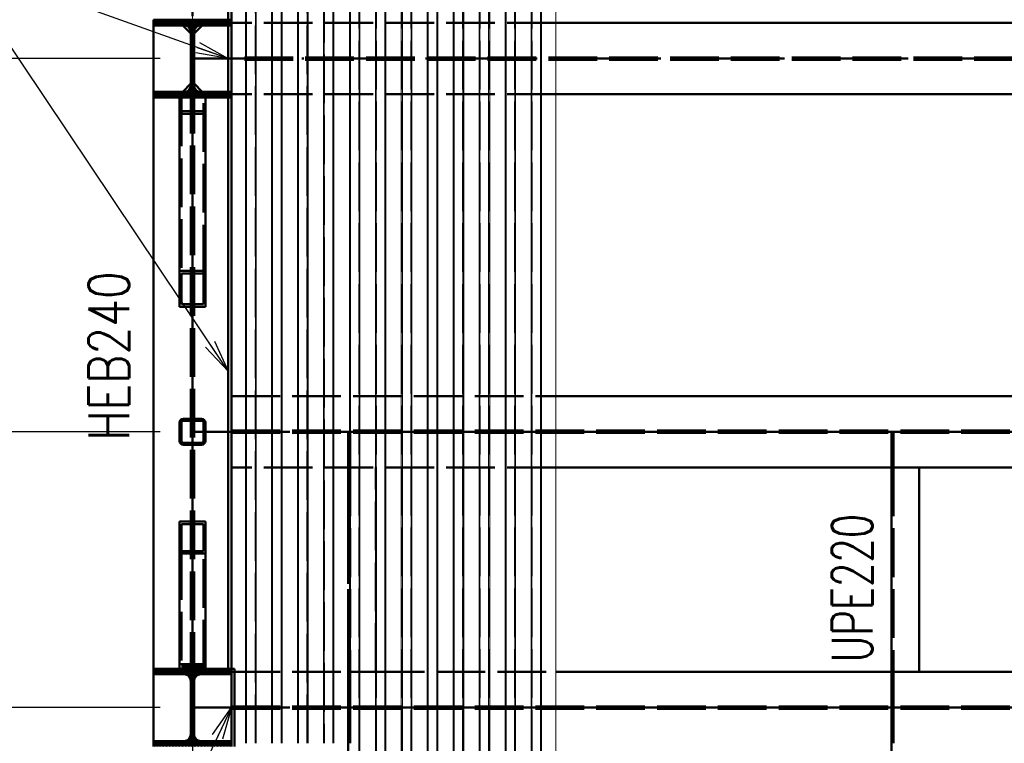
# Paper-space layout 'Layout1' of a CAD drawing. Extents: x -2 to 1033, y -36 to 596.
# Tile 4 of 60: x 62 to 123, y 76 to 121. Entities that reach past the tile are written whole.
import ezdxf

# ---------------------------------------------------------------- set-up
doc = ezdxf.new("R2010")
doc.units = 0
for name, pattern in [('ACAD_ISO02W100', [15, 12, -3]), ('ACAD_ISO04W100', [30.5, 24, -3, 0.5, -3]), ('HP_01_CER_B', [8, 5, -1, 1, -1])]:
    doc.linetypes.add(name, pattern=pattern)
doc.layers.get('0').update_dxf_attribs({"linetype": 'CONTINUOUS'})
doc.layers.get('DEFPOINTS').update_dxf_attribs({"color": 132, "linetype": 'CONTINUOUS'})
for name, color, linetype, lineweight in [('SS_1.ET-HALA_TaO-RASTR', 7, 'HP_01_CER_B', 13), ('SS_2.ET-HALA_TaO-VESTAVBA_A1÷B2-P.NOSNIK', 172, 'CONTINUOUS', 50), ('SS_2.ET-HALA_TaO-VESTAVBA_A1÷B2-PODLAHA_LEM', 102, 'CONTINUOUS', 50), ('SS_2.ET-HALA_TaO-VESTAVBA_A1÷B2-TRAPEZ.PLECH', 153, 'CONTINUOUS', 18), ('SS_2.ET-HALA_TaO-VESTAVBA_A1÷B2-VAZBA', 200, 'CONTINUOUS', 50), ('SS_KOTY', 3, 'CONTINUOUS', 25), ('SS_POPIS_PROFILU', 13, 'CONTINUOUS', 25), ('SS_SRAFY', 8, 'CONTINUOUS', 18)]:
    doc.layers.add(name, color=color, linetype=linetype, lineweight=lineweight)
doc.styles.add('ROMANS', font='romans.shx', dxfattribs={"width": 0.8})
doc.styles.add('romans.shx', font='romans.shx', dxfattribs={"height": 5})
doc.dimstyles.new('A-1_(2.5)_50AS', dxfattribs={"dimtxt": 2.5, "dimasz": 2, "dimexe": 1, "dimexo": 2, "dimgap": 0, "dimtad": 0, "dimdec": 1, "dimlfac": 50, "dimrnd": 1, "dimtxsty": 'ROMANS', "dimblk1": 'OBLIQUE', "dimblk2": 'OBLIQUE', "dimsah": 1, "dimcen": 2, "dimclrd": 256, "dimclre": 256, "dimclrt": 256, "dimadec": 1, "dimazin": 2, "dimtfac": 0.714286, "dimtdec": 1, "dimtmove": 0, "dimatfit": 3, "dimldrblk": 'OPEN', "dimfxl": 1, "dimtvp": 1.142857, "dimtfill": 1, "dimtolj": 1, "dimlwd": -1, "dimlwe": -1, "dimarcsym": 0})
pattern_1 = [(45, (-20.88442, -83.62095), (-0.04490128, 0.04490128), [])]

# ---------------------------------------------------------------- blocks, each defined once
blk = doc.blocks.new('_Oblique')
at = {"color": 0, "linetype": 'ByBlock', "lineweight": -2}
blk.add_line((-0.5, -0.5), (0.5, 0.5), dxfattribs=at)
blk = doc.blocks.new('*D83')
at = {"layer": 'DEFPOINTS', "color": 0, "transparency": 16777216}
for p in [(72.716, 78.379, -4863.2), (186.316, 72.979, -4863.2), (72.716, 30.26)]:
    blk.add_point(p, dxfattribs=at)
at = {"layer": 'SS_KOTY', "transparency": 16777216}
for p, q in [((72.716, 76.379), (72.716, 29.26)), ((186.316, 70.979), (186.316, 29.26)), ((186.316, 30.26), (72.716, 30.26))]:
    blk.add_line(p, q, dxfattribs=at)
at = {"layer": 'SS_KOTY', "transparency": 16777216, "xscale": 2, "yscale": 2, "zscale": 2, "rotation": 180}
blk.add_blockref('_Oblique', (72.716, 30.26), dxfattribs=at)
at = {"layer": 'SS_KOTY', "transparency": 16777216, "xscale": 2, "yscale": 2, "zscale": 2}
blk.add_blockref('_Oblique', (186.316, 30.26), dxfattribs=at)
at = {"layer": 'SS_KOTY', "transparency": 16777216, "insert": (129.516, 33.117), "char_height": 2.5, "attachment_point": 5, "style": 'ROMANS', "bg_fill": 3, "box_fill_scale": 1.1, "bg_fill_color": 256, "bg_fill_true_color": 13158600, "bg_fill_transparency": 0}
blk.add_mtext('\\A1;5680', dxfattribs=at)
blk = doc.blocks.new('_OPEN')
at = {"color": 0, "linetype": 'ByBlock'}
for p, q in [((-1, 0.167), (0, 0)), ((0, 0), (-1, -0.167)), ((0, 0), (-1, 0))]:
    blk.add_line(p, q, dxfattribs=at)
blk = doc.blocks.new('*D85')
at = {"layer": 'DEFPOINTS', "color": 0, "transparency": 16777216}
for p in [(41.845, 78.379), (72.716, 78.379, -4863.2), (82.316, 63.779, -4860.8)]:
    blk.add_point(p, dxfattribs=at)
at = {"layer": 'SS_KOTY', "transparency": 16777216}
for p, q in [((70.716, 78.379), (40.845, 78.379)), ((41.845, 63.779), (41.845, 78.379)), ((80.316, 63.779), (40.845, 63.779))]:
    blk.add_line(p, q, dxfattribs=at)
at = {"layer": 'SS_KOTY', "transparency": 16777216, "xscale": 2, "yscale": 2, "zscale": 2}
for p, rotation in [((41.845, 78.379), 90), ((41.845, 63.779), 270)]:
    blk.add_blockref('_Oblique', p, dxfattribs=dict(at, rotation=rotation))
at = {"layer": 'SS_KOTY', "transparency": 16777216, "insert": (38.988, 71.079), "char_height": 2.5, "attachment_point": 5, "rotation": 90, "style": 'ROMANS', "bg_fill": 3, "box_fill_scale": 1.1, "bg_fill_color": 256, "bg_fill_true_color": 13158600, "bg_fill_transparency": 0}
blk.add_mtext('\\A1;730', dxfattribs=at)
blk = doc.blocks.new('*D86')
at = {"layer": 'DEFPOINTS', "color": 0, "transparency": 16777216}
for p in [(47.845, 95.379), (72.716, 95.379, -4863.2), (72.716, 78.379, -4863.2)]:
    blk.add_point(p, dxfattribs=at)
at = {"layer": 'SS_KOTY', "transparency": 16777216}
for p, q in [((70.716, 95.379), (46.845, 95.379)), ((47.845, 78.379), (47.845, 95.379)), ((70.716, 78.379), (46.845, 78.379))]:
    blk.add_line(p, q, dxfattribs=at)
at = {"layer": 'SS_KOTY', "transparency": 16777216, "xscale": 2, "yscale": 2, "zscale": 2}
for p, rotation in [((47.845, 95.379), 90), ((47.845, 78.379), 270)]:
    blk.add_blockref('_Oblique', p, dxfattribs=dict(at, rotation=rotation))
at = {"layer": 'SS_KOTY', "transparency": 16777216, "insert": (44.988, 86.879), "char_height": 2.5, "attachment_point": 5, "rotation": 90, "style": 'ROMANS', "bg_fill": 3, "box_fill_scale": 1.1, "bg_fill_color": 256, "bg_fill_true_color": 13158600, "bg_fill_transparency": 0}
blk.add_mtext('\\A1;850', dxfattribs=at)
blk = doc.blocks.new('*D87')
at = {"layer": 'DEFPOINTS', "color": 0, "transparency": 16777216}
for p in [(47.845, 118.379), (72.716, 118.379, -4863.2), (72.716, 95.379, -4863.2)]:
    blk.add_point(p, dxfattribs=at)
at = {"layer": 'SS_KOTY', "transparency": 16777216}
for p, q in [((70.716, 118.379), (46.845, 118.379)), ((47.845, 95.379), (47.845, 118.379)), ((70.716, 95.379), (46.845, 95.379))]:
    blk.add_line(p, q, dxfattribs=at)
at = {"layer": 'SS_KOTY', "transparency": 16777216, "xscale": 2, "yscale": 2, "zscale": 2}
for p, rotation in [((47.845, 118.379), 90), ((47.845, 95.379), 270)]:
    blk.add_blockref('_Oblique', p, dxfattribs=dict(at, rotation=rotation))
at = {"layer": 'SS_KOTY', "transparency": 16777216, "insert": (44.988, 106.879), "char_height": 2.5, "attachment_point": 5, "rotation": 90, "style": 'ROMANS', "bg_fill": 3, "box_fill_scale": 1.1, "bg_fill_color": 256, "bg_fill_true_color": 13158600, "bg_fill_transparency": 0}
blk.add_mtext('\\A1;1150', dxfattribs=at)
blk = doc.blocks.new('*D88')
at = {"layer": 'DEFPOINTS', "color": 0, "transparency": 16777216}
for p in [(47.845, 141.379), (72.716, 141.379, -4863.2), (72.716, 118.379, -4863.2)]:
    blk.add_point(p, dxfattribs=at)
at = {"layer": 'SS_KOTY', "transparency": 16777216}
for p, q in [((70.716, 141.379), (46.845, 141.379)), ((47.845, 118.379), (47.845, 141.379)), ((70.716, 118.379), (46.845, 118.379))]:
    blk.add_line(p, q, dxfattribs=at)
at = {"layer": 'SS_KOTY', "transparency": 16777216, "xscale": 2, "yscale": 2, "zscale": 2}
for p, rotation in [((47.845, 141.379), 90), ((47.845, 118.379), 270)]:
    blk.add_blockref('_Oblique', p, dxfattribs=dict(at, rotation=rotation))
at = {"layer": 'SS_KOTY', "transparency": 16777216, "insert": (44.988, 129.879), "char_height": 2.5, "attachment_point": 5, "rotation": 90, "style": 'ROMANS', "bg_fill": 3, "box_fill_scale": 1.1, "bg_fill_color": 256, "bg_fill_true_color": 13158600, "bg_fill_transparency": 0}
blk.add_mtext('\\A1;1150', dxfattribs=at)
blk = doc.blocks.new('*D94')
at = {"layer": 'DEFPOINTS', "color": 0, "transparency": 16777216}
for p in [(72.716, 210.379, -4863.2), (41.845, 78.379), (72.716, 78.379, -4863.2)]:
    blk.add_point(p, dxfattribs=at)
at = {"layer": 'SS_KOTY', "transparency": 16777216}
for p, q in [((70.716, 210.379), (40.845, 210.379)), ((41.845, 210.379), (41.845, 78.379)), ((70.716, 78.379), (40.845, 78.379))]:
    blk.add_line(p, q, dxfattribs=at)
at = {"layer": 'SS_KOTY', "transparency": 16777216, "xscale": 2, "yscale": 2, "zscale": 2}
for p, rotation in [((41.845, 210.379), 90), ((41.845, 78.379), 270)]:
    blk.add_blockref('_Oblique', p, dxfattribs=dict(at, rotation=rotation))
at = {"layer": 'SS_KOTY', "transparency": 16777216, "insert": (38.988, 144.379), "char_height": 2.5, "attachment_point": 5, "rotation": 90, "style": 'ROMANS', "bg_fill": 3, "box_fill_scale": 1.1, "bg_fill_color": 256, "bg_fill_true_color": 13158600, "bg_fill_transparency": 0}
blk.add_mtext('\\A1;6600', dxfattribs=at)
blk = doc.blocks.new('*D95')
at = {"layer": 'DEFPOINTS', "color": 0, "transparency": 16777216}
for p in [(47.845, 78.379), (72.716, 78.379, -4863.2), (63.716, 71.379, -4850.8)]:
    blk.add_point(p, dxfattribs=at)
at = {"layer": 'SS_KOTY', "transparency": 16777216}
for p, q in [((70.716, 78.379), (46.845, 78.379)), ((47.845, 71.379), (47.845, 78.379)), ((61.716, 71.379), (46.845, 71.379))]:
    blk.add_line(p, q, dxfattribs=at)
at = {"layer": 'SS_KOTY', "transparency": 16777216, "xscale": 2, "yscale": 2, "zscale": 2}
for p, rotation in [((47.845, 78.379), 90), ((47.845, 71.379), 270)]:
    blk.add_blockref('_Oblique', p, dxfattribs=dict(at, rotation=rotation))
at = {"layer": 'SS_KOTY', "transparency": 16777216, "insert": (44.988, 74.879), "char_height": 2.5, "attachment_point": 5, "rotation": 90, "style": 'ROMANS', "bg_fill": 3, "box_fill_scale": 1.1, "bg_fill_color": 256, "bg_fill_true_color": 13158600, "bg_fill_transparency": 0}
blk.add_mtext('\\A1;350', dxfattribs=at)
blk = doc.blocks.new('*D97')
at = {"layer": 'DEFPOINTS', "color": 0, "transparency": 16777216}
for p in [(63.716, 331.379, -4850.8), (35.845, 71.379), (63.716, 71.379, -4850.8)]:
    blk.add_point(p, dxfattribs=at)
at = {"layer": 'SS_KOTY', "transparency": 16777216}
for p, q in [((61.716, 331.379), (34.845, 331.379)), ((35.845, 331.379), (35.845, 71.379)), ((61.716, 71.379), (34.845, 71.379))]:
    blk.add_line(p, q, dxfattribs=at)
at = {"layer": 'SS_KOTY', "transparency": 16777216, "xscale": 2, "yscale": 2, "zscale": 2}
for p, rotation in [((35.845, 331.379), 90), ((35.845, 71.379), 270)]:
    blk.add_blockref('_Oblique', p, dxfattribs=dict(at, rotation=rotation))
at = {"layer": 'SS_KOTY', "transparency": 16777216, "insert": (32.988, 201.379), "char_height": 2.5, "attachment_point": 5, "rotation": 90, "style": 'ROMANS', "bg_fill": 3, "box_fill_scale": 1.1, "bg_fill_color": 256, "bg_fill_true_color": 13158600, "bg_fill_transparency": 0}
blk.add_mtext('\\A1;13000', dxfattribs=at)
blk = doc.blocks.new('*D108')
at = {"layer": 'DEFPOINTS', "color": 0, "transparency": 16777216}
for p in [(72.716, 78.379, -4863.2), (413.616, 72.979, -4863.2), (413.616, 24.26)]:
    blk.add_point(p, dxfattribs=at)
at = {"layer": 'SS_KOTY', "transparency": 16777216}
for p, q in [((72.716, 76.379), (72.716, 23.26)), ((413.616, 70.979), (413.616, 23.26)), ((72.716, 24.26), (413.616, 24.26))]:
    blk.add_line(p, q, dxfattribs=at)
at = {"layer": 'SS_KOTY', "transparency": 16777216, "xscale": 2, "yscale": 2, "zscale": 2, "rotation": 180}
blk.add_blockref('_Oblique', (72.716, 24.26), dxfattribs=at)
at = {"layer": 'SS_KOTY', "transparency": 16777216, "xscale": 2, "yscale": 2, "zscale": 2}
blk.add_blockref('_Oblique', (413.616, 24.26), dxfattribs=at)
at = {"layer": 'SS_KOTY', "transparency": 16777216, "insert": (243.166, 27.117), "char_height": 2.5, "attachment_point": 5, "style": 'ROMANS', "bg_fill": 3, "box_fill_scale": 1.1, "bg_fill_color": 256, "bg_fill_true_color": 13158600, "bg_fill_transparency": 0}
blk.add_mtext('\\A1;17045', dxfattribs=at)

psp = doc.layouts.get("Layout1")

# ---------------------------------------------------------------- linework, layer by layer
at = {"layer": 'SS_2.ET-HALA_TaO-VESTAVBA_A1÷B2-P.NOSNIK', "color": 3, "linetype": 'ACAD_ISO02W100', "ltscale": 0.25}
for p, q in [((95.1156, 120.5791), (75.1156, 120.5791)), ((183.9156, 118.4491), (75.1156, 118.4491)), ((183.9156, 118.3091), (75.1156, 118.3091)), ((95.1156, 116.1791), (75.1156, 116.1791)), ((75.1156, 97.5791), (95.1156, 97.5791)), ((75.1156, 95.4491), (183.9156, 95.4491)), ((75.1156, 95.3091), (183.9156, 95.3091)), ((82.3156, 95.309), (82.3156, 93.2791)), ((82.4456, 95.309), (82.4456, 93.2791)), ((115.8156, 95.309), (115.8156, 93.2791)), ((115.9456, 95.309), (115.9456, 93.2791)), ((95.1156, 93.1791), (75.1156, 93.1791)), ((82.4456, 93.2791), (82.3156, 93.2791)), ((82.3156, 93.2791), (82.3156, 93.2083)), ((82.3156, 93.2083), (82.3156, 93.1791)), ((82.3156, 93.1791), (82.3156, 80.5791)), ((82.4456, 93.2791), (82.4456, 93.2083)), ((82.4456, 93.2083), (82.4456, 93.1791)), ((82.4456, 93.1791), (82.4456, 80.5791)), ((84.0156, 80.5791), (84.0156, 93.1791)), ((115.9456, 93.2791), (115.8156, 93.2791)), ((115.8156, 93.2791), (115.8156, 93.2083)), ((115.8156, 93.2083), (115.8156, 93.1791)), ((115.9456, 93.2791), (115.9456, 93.2083)), ((115.9456, 93.2083), (115.9456, 93.1791)), ((115.9456, 93.1791), (115.9456, 80.5791)), ((75.1156, 80.5791), (82.3156, 80.5791)), ((82.3156, 80.5791), (84.0156, 80.5791)), ((82.3156, 80.5791), (82.3156, 80.5498)), ((82.3156, 80.5498), (82.3156, 80.4791)), ((82.3156, 80.4791), (82.4456, 80.4791)), ((82.4456, 80.5791), (82.4456, 80.5498)), ((82.4456, 80.5498), (82.4456, 80.4791)), ((84.0156, 80.5791), (95.1156, 80.5791)), ((115.8156, 80.5791), (115.8156, 80.5498)), ((115.8156, 80.5498), (115.8156, 80.4791)), ((115.8156, 80.4791), (115.9456, 80.4791)), ((115.9456, 80.5791), (115.9456, 80.5498)), ((115.9456, 80.5498), (115.9456, 80.4791))]:
    psp.add_line(p, q, dxfattribs=at)
at = {"layer": 'SS_2.ET-HALA_TaO-VESTAVBA_A1÷B2-P.NOSNIK', "color": 1, "linetype": 'Continuous', "ltscale": 0.25}
for p, q in [((183.9156, 120.5791), (95.1156, 120.5791)), ((183.9156, 116.1791), (95.1156, 116.1791)), ((95.1156, 97.5791), (183.9156, 97.5791)), ((183.9156, 93.1791), (95.1156, 93.1791)), ((115.8156, 93.1791), (115.8156, 80.5791)), ((117.5156, 80.5791), (117.5156, 93.1791)), ((95.1156, 80.5791), (183.9156, 80.5791))]:
    psp.add_line(p, q, dxfattribs=at)
at = {"layer": 'SS_2.ET-HALA_TaO-VESTAVBA_A1÷B2-PODLAHA_LEM', "color": 1, "linetype": 'Continuous', "ltscale": 0.25}
for p, q in [((74.9156, 164.3791), (74.9156, 120.7791)), ((75.1156, 120.7791), (75.1156, 164.3791)), ((74.9156, 120.4391), (74.9156, 116.3191)), ((75.1156, 116.3191), (75.1156, 120.4391)), ((74.9156, 115.9791), (74.9156, 80.7791)), ((75.1156, 80.7791), (75.1156, 115.9791)), ((75.3156, 80.7791), (75.1156, 80.7791))]:
    psp.add_line(p, q, dxfattribs=at)
at = {"layer": 'SS_2.ET-HALA_TaO-VESTAVBA_A1÷B2-PODLAHA_LEM', "color": 7, "linetype": 'ACAD_ISO04W100', "ltscale": 0.25}
for p, q in [((74.9156, 164.3791), (74.9156, 120.7791)), ((74.9156, 120.4391), (74.9156, 116.3191)), ((74.9156, 115.9791), (74.9156, 80.7791))]:
    psp.add_line(p, q, dxfattribs=at)
at = {"layer": 'SS_2.ET-HALA_TaO-VESTAVBA_A1÷B2-VAZBA', "color": 1, "linetype": 'Continuous', "ltscale": 0.25}
for p, q in [((73.2356, 120.4391), (75.1156, 120.4391)), ((74.9156, 120.4191), (73.3156, 120.4191)), ((75.1156, 120.4391), (75.1156, 120.7791)), ((75.1156, 116.3191), (73.2356, 116.3191)), ((73.3156, 116.3391), (74.9156, 116.3391)), ((73.5156, 105.3038), (73.5156, 115.979)), ((75.1156, 115.9791), (75.1156, 116.3191)), ((73.3956, 103.2539), (73.3956, 105.1376)), ((73.5156, 103.0877), (73.5156, 105.3038)), ((73.3956, 94.8191), (73.3956, 95.9391)), ((73.5156, 94.8191), (73.5156, 95.9391)), ((73.3956, 88.0291), (73.3956, 89.6957)), ((73.5156, 87.882), (73.5156, 89.8427)), ((73.5156, 80.7791), (73.5156, 87.882)), ((75.1156, 80.4391), (75.1156, 80.7791)), ((73.2356, 80.4391), (75.1156, 80.4391))]:
    psp.add_line(p, q, dxfattribs=at)
at = {"layer": 'SS_2.ET-HALA_TaO-VESTAVBA_A1÷B2-VAZBA', "color": 3, "linetype": 'ACAD_ISO02W100', "ltscale": 0.25}
for p, q in [((75.1156, 120.4191), (74.9156, 120.4191)), ((73.3956, 105.1376), (73.3956, 115.979)), ((74.9156, 116.3391), (75.1156, 116.3391)), ((73.3956, 80.7791), (73.3956, 88.0291))]:
    psp.add_line(p, q, dxfattribs=at)
at = {"layer": 'SS_2.ET-HALA_TaO-VESTAVBA_A1÷B2-VAZBA', "color": 1, "linetype": 'Continuous', "ltscale": 0.25}
for centre, start, end in [((73.2756, 95.9391), 0, 90), ((73.2756, 94.8191), 270, 0)]:
    psp.add_arc(centre, 0.24, start, end, dxfattribs=at)
at = {"layer": 'SS_2.ET-HALA_TaO-VESTAVBA_A1÷B2-VAZBA', "color": 1, "linetype": 'Continuous', "ltscale": 0.25, "extrusion": (0, 0, -1)}
psp.add_arc((-73.2756, 95.9391), 0.12, 90, 180, dxfattribs=at)
at = {"layer": 'SS_2.ET-HALA_TaO-VESTAVBA_A1÷B2-VAZBA', "color": 1, "linetype": 'Continuous', "ltscale": 0.25, "extrusion": (-6.27875e-14, 1.51582e-13, -1)}
psp.add_arc((-73.2756, 94.8191), 0.12, 180, 270, dxfattribs=at)
at = {"layer": 'SS_POPIS_PROFILU', "color": 0, "linetype": 'ByBlock'}
for p, q in [((74.9156, 118.3791), (73.0327, 119.0535)), ((73.1452, 119.3673), (74.9156, 118.3791)), ((74.0792, 100.9581), (74.9156, 99.1111)), ((74.9156, 99.1111), (73.5254, 100.587)), ((74.9156, 99.1111), (73.8023, 100.7726))]:
    psp.add_line(p, q, dxfattribs=at)

# ---------------------------------------------------------------- texts
at = {"layer": 'SS_POPIS_PROFILU', "color": 13, "style": 'romans.shx', "width": 0.7}
psp.add_text('UPE220', height=2.5, rotation=90, dxfattribs=at).set_placement((114.6331, 81.1681))

# ---------------------------------------------------------------- dimensions: what is measured, and where the dimension line sits
at = {"layer": 'SS_KOTY'}
dim = psp.add_linear_dim(base=(72.7156, 30.2602), p1=(186.3156, 72.9791, -4863.2), p2=(72.7156, 78.3791, -4863.2), dimstyle='A-1_(2.5)_50AS', dxfattribs=at)
dim.commit()
dim.dimension.update_dxf_attribs({"geometry": '*D83', "text_midpoint": (129.5156, 33.1173)})

# ---------------------------------------------------------------- next in the draw order: dimensions: what is measured, and where the dimension line sits
dim = psp.add_linear_dim(base=(41.8455, 78.3791), p1=(82.3156, 63.7791, -4860.8), p2=(72.7156, 78.3791, -4863.2), angle=90, dimstyle='A-1_(2.5)_50AS', dxfattribs=at)
dim.commit()
dim.dimension.update_dxf_attribs({"geometry": '*D85', "text_midpoint": (38.9883, 71.0791)})

# ---------------------------------------------------------------- next in the draw order: dimensions: what is measured, and where the dimension line sits
dim = psp.add_linear_dim(base=(47.8455, 95.3791), p1=(72.7156, 78.3791, -4863.2), p2=(72.7156, 95.3791, -4863.2), angle=90, dimstyle='A-1_(2.5)_50AS', dxfattribs=at)
dim.commit()
dim.dimension.update_dxf_attribs({"geometry": '*D86', "text_midpoint": (44.9883, 86.8791)})

# ---------------------------------------------------------------- next in the draw order: dimensions: what is measured, and where the dimension line sits
dim = psp.add_linear_dim(base=(47.8455, 118.3791), p1=(72.7156, 95.3791, -4863.2), p2=(72.7156, 118.3791, -4863.2), angle=90, dimstyle='A-1_(2.5)_50AS', dxfattribs=at)
dim.commit()
dim.dimension.update_dxf_attribs({"geometry": '*D87', "text_midpoint": (44.9883, 106.8791)})

# ---------------------------------------------------------------- next in the draw order: dimensions: what is measured, and where the dimension line sits
dim = psp.add_linear_dim(base=(47.8455, 141.3791), p1=(72.7156, 118.3791, -4863.2), p2=(72.7156, 141.3791, -4863.2), angle=90, dimstyle='A-1_(2.5)_50AS', dxfattribs=at)
dim.commit()
dim.dimension.update_dxf_attribs({"geometry": '*D88', "text_midpoint": (44.9883, 129.8791)})

# ---------------------------------------------------------------- next in the draw order: dimensions: what is measured, and where the dimension line sits
dim = psp.add_linear_dim(base=(41.8455, 78.3791), p1=(72.7156, 210.3791, -4863.2), p2=(72.7156, 78.3791, -4863.2), angle=90, dimstyle='A-1_(2.5)_50AS', dxfattribs=at)
dim.commit()
dim.dimension.update_dxf_attribs({"geometry": '*D94', "text_midpoint": (38.9883, 144.3791)})

# ---------------------------------------------------------------- next in the draw order: hatches: boundary and pattern name
at = {"layer": 'SS_SRAFY'}
h = psp.add_hatch(dxfattribs=at)
h.set_pattern_fill('ANSI31', color=5, scale=0.02, style=0)
h.set_pattern_definition(pattern_1)
h.paths.add_polyline_path([(75.1156, 120.4391), (75.1156, 120.7791), (70.3156, 120.7791), (70.3156, 120.4391), (72.1956, 120.4391, -0.4142136), (72.6156, 120.0191), (72.6156, 116.7391, -0.4142136), (72.1956, 116.3191), (70.3156, 116.3191), (70.3156, 115.9791), (75.1156, 115.9791), (75.1156, 116.3191), (73.2356, 116.3191, -0.4142136), (72.8156, 116.7391), (72.8156, 120.0191, -0.4142136), (73.2356, 120.4391)], flags=0)
h = psp.add_hatch(dxfattribs=at)
h.set_pattern_fill('ANSI31', color=5, scale=0.02, style=0)
h.set_pattern_definition(pattern_1)
h.paths.add_polyline_path([(73.2756, 96.1791), (72.1556, 96.1791, 0.4142136), (71.9156, 95.9391), (71.9156, 94.8191, 0.4142136), (72.1556, 94.5791), (73.2756, 94.5791, 0.4142136), (73.5156, 94.8191), (73.5156, 95.9391, 0.4142136)], flags=0)
h.paths.add_polyline_path([(73.3956, 95.9391), (73.3956, 94.8191, -0.4142136), (73.2756, 94.6991), (72.1556, 94.6991, -0.4142136), (72.0356, 94.8191), (72.0356, 95.9391, -0.4142136), (72.1556, 96.0591), (73.2756, 96.0591, -0.4142136)], flags=0)

# ---------------------------------------------------------------- next in the draw order: linework, layer by layer
at = {"layer": 'SS_2.ET-HALA_TaO-VESTAVBA_A1÷B2-P.NOSNIK', "color": 7, "linetype": 'ACAD_ISO04W100', "ltscale": 0.25}
for p, q in [((72.7156, 118.3791), (186.3156, 118.3791)), ((72.7156, 95.3791), (186.3156, 95.3791))]:
    psp.add_line(p, q, dxfattribs=at)
at = {"layer": 'SS_2.ET-HALA_TaO-VESTAVBA_A1÷B2-VAZBA', "color": 7, "linetype": 'ACAD_ISO04W100', "ltscale": 0.25}
for p, q in [((72.7156, 302.3791), (72.7156, 118.3791)), ((72.7156, 118.3791), (72.7156, 104.1957))]:
    psp.add_line(p, q, dxfattribs=at)
at = {"layer": 'SS_2.ET-HALA_TaO-VESTAVBA_A1÷B2-VAZBA', "color": 1, "linetype": 'Continuous', "ltscale": 0.25}
for p, q in [((75.1156, 120.7791), (70.3156, 120.7791)), ((70.3156, 120.7791), (70.3156, 120.4391)), ((70.3156, 120.4391), (72.1956, 120.4391)), ((72.1156, 120.4191), (70.3156, 120.4191)), ((70.3156, 120.4191), (70.3156, 116.3391)), ((72.6156, 119.9191), (72.1156, 120.4191)), ((73.3156, 120.4191), (72.8156, 119.9191)), ((72.6156, 116.7391), (72.6156, 120.0191)), ((72.8156, 116.7391), (72.8156, 120.0191)), ((72.1156, 116.3391), (72.6156, 116.8391)), ((72.8156, 116.8391), (73.3156, 116.3391)), ((70.3156, 116.3391), (72.1156, 116.3391)), ((72.1956, 116.3191), (70.3156, 116.3191)), ((70.3156, 116.3191), (70.3156, 115.9791)), ((70.3156, 115.9791), (75.1156, 115.9791)), ((70.3156, 115.979), (70.3156, 80.7791)), ((71.9156, 115.979), (71.9156, 105.3038)), ((71.9156, 105.3038), (73.5156, 105.3038)), ((71.9156, 105.3038), (71.9156, 103.0877)), ((72.0356, 105.1376), (73.3956, 105.1376)), ((72.0356, 105.1376), (72.0356, 103.2539)), ((72.0356, 103.2539), (73.3956, 103.2539)), ((71.9156, 103.0877), (73.5156, 103.0877)), ((71.9156, 95.9391), (71.9156, 94.8191)), ((72.0356, 95.9391), (72.0356, 94.8191)), ((73.2756, 96.1791), (72.1556, 96.1791)), ((72.1556, 96.0591), (73.2756, 96.0591)), ((73.2756, 94.6991), (72.1556, 94.6991)), ((72.1556, 94.5791), (73.2756, 94.5791)), ((73.5156, 89.8427), (71.9156, 89.8427)), ((71.9156, 89.8427), (71.9156, 87.882)), ((73.3956, 89.6957), (72.0356, 89.6957)), ((72.0356, 89.6957), (72.0356, 88.0291)), ((73.3956, 88.0291), (72.0356, 88.0291)), ((73.5156, 87.882), (71.9156, 87.882)), ((71.9156, 87.882), (71.9156, 80.7791)), ((75.1156, 80.7791), (70.3156, 80.7791)), ((70.3156, 80.7791), (70.3156, 80.4391)), ((70.3156, 80.4391), (72.1956, 80.4391))]:
    psp.add_line(p, q, dxfattribs=at)
at = {"layer": 'SS_2.ET-HALA_TaO-VESTAVBA_A1÷B2-VAZBA', "color": 3, "linetype": 'ACAD_ISO02W100', "ltscale": 0.25}
for p, q in [((72.0356, 115.979), (72.0356, 105.1376)), ((72.6156, 80.0191), (72.6156, 115.979)), ((72.8156, 80.0191), (72.8156, 115.979)), ((73.5156, 114.971), (71.9156, 114.971)), ((73.3956, 115.1372), (72.0356, 115.1372)), ((72.0356, 88.0291), (72.0356, 80.7791)), ((71.9156, 81.0594), (73.5156, 81.0594)), ((72.0356, 80.9124), (73.3956, 80.9124))]:
    psp.add_line(p, q, dxfattribs=at)
at = {"layer": 'SS_2.ET-HALA_TaO-VESTAVBA_A1÷B2-VAZBA', "color": 1, "linetype": 'Continuous', "ltscale": 0.25, "extrusion": (1.79393e-14, 4.33093e-14, -1)}
for centre in [(-72.1956, 120.0191), (-72.1956, 80.0191)]:
    psp.add_arc(centre, 0.42, 90, 180, dxfattribs=at)
at = {"layer": 'SS_2.ET-HALA_TaO-VESTAVBA_A1÷B2-VAZBA', "color": 1, "linetype": 'Continuous', "ltscale": 0.25, "extrusion": (-4.33093e-14, 1.79393e-14, -1)}
for centre in [(-73.2356, 120.0191), (-73.2356, 80.0191)]:
    psp.add_arc(centre, 0.42, 0, 90, dxfattribs=at)
at = {"layer": 'SS_2.ET-HALA_TaO-VESTAVBA_A1÷B2-VAZBA', "color": 1, "linetype": 'Continuous', "ltscale": 0.25, "extrusion": (1.79393e-14, -4.33093e-14, -1)}
psp.add_arc((-72.1956, 116.7391), 0.42, 180, 270, dxfattribs=at)
at = {"layer": 'SS_2.ET-HALA_TaO-VESTAVBA_A1÷B2-VAZBA', "color": 1, "linetype": 'Continuous', "ltscale": 0.25, "extrusion": (-4.33093e-14, -1.79393e-14, -1)}
psp.add_arc((-73.2356, 116.7391), 0.42, 270, 0, dxfattribs=at)
at = {"layer": 'SS_2.ET-HALA_TaO-VESTAVBA_A1÷B2-VAZBA', "color": 1, "linetype": 'Continuous', "ltscale": 0.25}
for centre, start, end in [((72.1556, 95.9391), 90, 180), ((72.1556, 94.8191), 180, 270)]:
    psp.add_arc(centre, 0.24, start, end, dxfattribs=at)
at = {"layer": 'SS_2.ET-HALA_TaO-VESTAVBA_A1÷B2-VAZBA', "color": 1, "linetype": 'Continuous', "ltscale": 0.25, "extrusion": (0, 0, -1)}
psp.add_arc((-72.1556, 95.9391), 0.12, 0, 90, dxfattribs=at)
at = {"layer": 'SS_2.ET-HALA_TaO-VESTAVBA_A1÷B2-VAZBA', "color": 1, "linetype": 'Continuous', "ltscale": 0.25, "extrusion": (1.51582e-13, 6.27875e-14, -1)}
psp.add_arc((-72.1556, 94.8191), 0.12, 270, 0, dxfattribs=at)
at = {"layer": 'SS_POPIS_PROFILU', "color": 0, "linetype": 'ByBlock'}
psp.add_line((74.9156, 118.3791), (72.9203, 118.7397), dxfattribs=at)

# ---------------------------------------------------------------- next in the draw order: texts
at = {"layer": 'SS_POPIS_PROFILU', "color": 13, "style": 'romans.shx', "width": 0.8}
psp.add_text('HEB240', height=2.5, rotation=90, dxfattribs=at).set_placement((68.8066, 94.8217))

# ---------------------------------------------------------------- next in the draw order: dimensions: what is measured, and where the dimension line sits
at = {"layer": 'SS_KOTY'}
dim = psp.add_linear_dim(base=(47.8455, 78.3791), p1=(63.7156, 71.3791, -4850.8), p2=(72.7156, 78.3791, -4863.2), angle=90, dimstyle='A-1_(2.5)_50AS', dxfattribs=at)
dim.commit()
dim.dimension.update_dxf_attribs({"geometry": '*D95', "text_midpoint": (44.9883, 74.8791)})

# ---------------------------------------------------------------- next in the draw order: linework, layer by layer
at = {"layer": 'SS_2.ET-HALA_TaO-VESTAVBA_A1÷B2-VAZBA', "color": 1, "linetype": 'Continuous', "ltscale": 0.25}
for p, q in [((70.3156, 80.4391), (70.3156, 76.3191)), ((70.3156, 76.3191), (70.3156, 75.9791))]:
    psp.add_line(p, q, dxfattribs=at)

# ---------------------------------------------------------------- next in the draw order: dimensions: what is measured, and where the dimension line sits
at = {"layer": 'SS_KOTY'}
dim = psp.add_linear_dim(base=(35.8455, 71.3791), p1=(63.7156, 331.3791, -4850.8), p2=(63.7156, 71.3791, -4850.8), angle=90, dimstyle='A-1_(2.5)_50AS', dxfattribs=at)
dim.commit()
dim.dimension.update_dxf_attribs({"geometry": '*D97', "text_midpoint": (32.9883, 201.3791)})
dim = psp.add_linear_dim(base=(413.6156, 24.2602), p1=(72.7156, 78.3791, -4863.2), p2=(413.6156, 72.9791, -4863.2), dimstyle='A-1_(2.5)_50AS', dxfattribs=at)
dim.commit()
dim.dimension.update_dxf_attribs({"geometry": '*D108', "text_midpoint": (243.1656, 27.1173)})

# ---------------------------------------------------------------- next in the draw order: hatches: boundary and pattern name
at = {"layer": 'SS_SRAFY'}
h = psp.add_hatch(dxfattribs=at)
h.set_pattern_fill('ANSI31', color=5, scale=0.02, style=0)
h.set_pattern_definition(pattern_1)
h.paths.add_polyline_path([(75.1156, 80.4391), (75.1156, 80.7791), (70.3156, 80.7791), (70.3156, 80.4391), (72.1956, 80.4391, -0.4142136), (72.6156, 80.0191), (72.6156, 76.7391, -0.4142136), (72.1956, 76.3191), (70.3156, 76.3191), (70.3156, 75.9791), (75.1156, 75.9791), (75.1156, 76.3191), (73.2356, 76.3191, -0.4142136), (72.8156, 76.7391), (72.8156, 80.0191, -0.4142136), (73.2356, 80.4391)], flags=0)

# ---------------------------------------------------------------- next in the draw order: linework, layer by layer
at = {"layer": 'SS_1.ET-HALA_TaO-RASTR', "linetype": 'ACAD_ISO04W100', "ltscale": 0.25}
psp.add_line((72.7156, 46.3791), (72.7156, 375.1864), dxfattribs=at)
at = {"layer": 'SS_2.ET-HALA_TaO-VESTAVBA_A1÷B2-P.NOSNIK', "color": 7, "linetype": 'ACAD_ISO04W100', "ltscale": 0.25}
for p, q in [((82.3156, 78.3791), (82.3156, 95.3791)), ((115.8156, 78.3791), (115.8156, 95.3791)), ((72.7156, 78.3791), (186.3156, 78.3791)), ((82.3156, 63.7791), (82.3156, 78.3791)), ((115.8156, 63.7791), (115.8156, 78.3791))]:
    psp.add_line(p, q, dxfattribs=at)
at = {"layer": 'SS_2.ET-HALA_TaO-VESTAVBA_A1÷B2-P.NOSNIK', "color": 3, "linetype": 'ACAD_ISO02W100', "ltscale": 0.25}
for p, q in [((82.3156, 80.4791), (82.3156, 78.4491)), ((82.4456, 80.4791), (82.4456, 78.4491)), ((115.8156, 80.4791), (115.8156, 78.4491)), ((115.9456, 80.4791), (115.9456, 78.4491)), ((75.1156, 78.4491), (183.9156, 78.4491)), ((75.1156, 78.3091), (183.9156, 78.3091)), ((82.3156, 78.309), (82.3156, 76.2791)), ((82.4456, 78.309), (82.4456, 76.2791)), ((115.8156, 78.309), (115.8156, 76.2791)), ((115.9456, 78.309), (115.9456, 76.2791)), ((82.4456, 76.2791), (82.3156, 76.2791)), ((82.3156, 76.2791), (82.3156, 76.2083)), ((82.3156, 76.2083), (82.3156, 76.1791)), ((82.4456, 76.2791), (82.4456, 76.2083)), ((82.4456, 76.2083), (82.4456, 76.1791)), ((115.9456, 76.2791), (115.8156, 76.2791)), ((115.8156, 76.2791), (115.8156, 76.2083)), ((115.8156, 76.2083), (115.8156, 76.1791)), ((115.9456, 76.2791), (115.9456, 76.2083)), ((115.9456, 76.2083), (115.9456, 76.1791))]:
    psp.add_line(p, q, dxfattribs=at)
at = {"layer": 'SS_2.ET-HALA_TaO-VESTAVBA_A1÷B2-PODLAHA_LEM', "color": 7, "linetype": 'ACAD_ISO04W100', "ltscale": 0.25}
psp.add_line((75.1156, 80.7791), (75.1156, 75.9791), dxfattribs=at)
at = {"layer": 'SS_2.ET-HALA_TaO-VESTAVBA_A1÷B2-PODLAHA_LEM', "color": 1, "linetype": 'Continuous', "ltscale": 0.25}
for p, q in [((75.3156, 75.9791), (75.3156, 80.7791)), ((75.1156, 76.3191), (75.1156, 80.4391))]:
    psp.add_line(p, q, dxfattribs=at)
at = {"layer": 'SS_2.ET-HALA_TaO-VESTAVBA_A1÷B2-TRAPEZ.PLECH', "color": 5, "linetype": 'Continuous', "ltscale": 0.25}
for p, q in [((75.9917, 212.379), (75.9917, 76.1791)), ((76.0567, 212.379), (76.0567, 76.1791)), ((76.5916, 212.379), (76.5916, 76.1791)), ((76.6394, 212.379), (76.6394, 76.1791)), ((77.5917, 212.379), (77.5917, 76.1791)), ((77.6396, 212.379), (77.6396, 76.1791)), ((78.1744, 212.379), (78.1744, 76.1791)), ((78.2394, 212.379), (78.2394, 76.1791)), ((79.1917, 212.379), (79.1917, 76.1791)), ((79.2567, 212.379), (79.2567, 76.1791)), ((79.7916, 212.379), (79.7916, 76.1791)), ((79.8394, 212.379), (79.8394, 76.1791)), ((80.7917, 212.379), (80.7917, 76.1791)), ((80.8396, 212.379), (80.8396, 76.1791)), ((81.3744, 212.379), (81.3744, 76.1791)), ((81.4394, 212.379), (81.4394, 76.1791)), ((82.3917, 212.379), (82.3917, 76.1791)), ((82.4567, 76.1791), (82.4567, 212.379)), ((82.9916, 212.379), (82.9916, 63.9791)), ((83.0394, 212.379), (83.0394, 63.9791)), ((83.9917, 212.379), (83.9917, 63.9791)), ((84.0396, 212.379), (84.0396, 63.9791)), ((84.5744, 212.379), (84.5744, 63.9791)), ((84.6394, 212.379), (84.6394, 63.9791)), ((85.5917, 212.379), (85.5917, 63.9791)), ((85.6567, 212.379), (85.6567, 63.9791)), ((86.1916, 212.379), (86.1916, 63.9791)), ((86.2394, 212.379), (86.2394, 63.9791)), ((87.1917, 212.379), (87.1917, 63.9791)), ((87.2396, 212.379), (87.2396, 63.9791)), ((87.7744, 212.379), (87.7744, 63.9791)), ((87.8394, 212.379), (87.8394, 63.9791)), ((88.7917, 212.379), (88.7917, 63.9791)), ((88.8567, 212.379), (88.8567, 63.9791)), ((89.3916, 212.379), (89.3916, 63.9791)), ((89.4394, 212.379), (89.4394, 63.9791)), ((90.3917, 212.379), (90.3917, 63.9791)), ((90.4396, 212.379), (90.4396, 63.9791)), ((90.9744, 212.379), (90.9744, 63.9791)), ((91.0394, 212.379), (91.0394, 63.9791)), ((91.9917, 212.379), (91.9917, 63.9791)), ((92.0567, 212.379), (92.0567, 63.9791)), ((92.5916, 212.379), (92.5916, 63.9791)), ((92.6394, 212.379), (92.6394, 63.9791)), ((93.5917, 212.379), (93.5917, 63.9791)), ((93.6396, 212.379), (93.6396, 63.9791)), ((94.1744, 212.379), (94.1744, 63.9791)), ((94.2394, 63.9791), (94.2394, 212.379)), ((95.1156, 63.9791), (95.1156, 212.379))]:
    psp.add_line(p, q, dxfattribs=at)
at = {"layer": 'SS_2.ET-HALA_TaO-VESTAVBA_A1÷B2-TRAPEZ.PLECH', "color": 5, "linetype": 'ACAD_ISO02W100', "ltscale": 0.25}
for p, q in [((76.0396, 76.1791), (76.0396, 212.379)), ((76.5744, 76.1791), (76.5744, 212.379)), ((77.6567, 76.1791), (77.6567, 212.379)), ((78.1916, 76.1791), (78.1916, 212.379)), ((79.2396, 76.1791), (79.2396, 212.379)), ((79.7744, 76.1791), (79.7744, 212.379)), ((80.8567, 212.379), (80.8567, 76.1791)), ((81.3916, 76.1791), (81.3916, 212.379)), ((82.4396, 76.1791), (82.4396, 212.379)), ((82.9744, 63.9791), (82.9744, 212.379)), ((84.0567, 63.9791), (84.0567, 212.379)), ((84.5916, 63.9791), (84.5916, 212.379)), ((85.6396, 63.9791), (85.6396, 212.379)), ((86.1744, 63.9791), (86.1744, 212.379)), ((87.2567, 63.9791), (87.2567, 212.379)), ((87.7916, 63.9791), (87.7916, 212.379)), ((88.8396, 63.9791), (88.8396, 212.379)), ((89.3744, 63.9791), (89.3744, 212.379)), ((90.4567, 63.9791), (90.4567, 212.379)), ((90.9916, 63.9791), (90.9916, 212.379)), ((92.0396, 63.9791), (92.0396, 212.379)), ((92.5744, 63.9791), (92.5744, 212.379)), ((93.6567, 63.9791), (93.6567, 212.379)), ((94.1916, 63.9791), (94.1916, 212.379))]:
    psp.add_line(p, q, dxfattribs=at)
at = {"layer": 'SS_2.ET-HALA_TaO-VESTAVBA_A1÷B2-VAZBA', "color": 7, "linetype": 'ACAD_ISO04W100', "ltscale": 0.25}
for p, q in [((72.7156, 118.3791), (72.7156, 78.3791)), ((72.7156, 78.3791), (72.7156, 88.8624))]:
    psp.add_line(p, q, dxfattribs=at)
at = {"layer": 'SS_2.ET-HALA_TaO-VESTAVBA_A1÷B2-VAZBA', "color": 1, "linetype": 'Continuous', "ltscale": 0.25}
for p, q in [((72.6156, 76.7391), (72.6156, 80.0191)), ((72.8156, 76.7391), (72.8156, 80.0191)), ((72.1956, 76.3191), (70.3156, 76.3191)), ((75.1156, 76.3191), (73.2356, 76.3191)), ((75.1156, 75.9791), (75.1156, 76.3191))]:
    psp.add_line(p, q, dxfattribs=at)
at = {"layer": 'SS_2.ET-HALA_TaO-VESTAVBA_A1÷B2-VAZBA', "color": 3, "linetype": 'ACAD_ISO02W100', "ltscale": 0.25}
for p, q in [((72.6156, 75.9791), (72.6156, 76.7391)), ((72.8156, 75.9791), (72.8156, 76.7391))]:
    psp.add_line(p, q, dxfattribs=at)
at = {"layer": 'SS_2.ET-HALA_TaO-VESTAVBA_A1÷B2-VAZBA', "color": 1, "linetype": 'Continuous', "ltscale": 0.25, "extrusion": (1.79393e-14, -4.33093e-14, -1)}
psp.add_arc((-72.1956, 76.7391), 0.42, 180, 270, dxfattribs=at)
at = {"layer": 'SS_2.ET-HALA_TaO-VESTAVBA_A1÷B2-VAZBA', "color": 1, "linetype": 'Continuous', "ltscale": 0.25, "extrusion": (-4.33093e-14, -1.79393e-14, -1)}
psp.add_arc((-73.2356, 76.7391), 0.42, 270, 0, dxfattribs=at)
at = {"layer": 'SS_POPIS_PROFILU', "color": 0, "linetype": 'ByBlock'}
for p, q in [((73.9551, 76.7164), (75.1156, 78.3791)), ((75.1156, 78.3791), (74.256, 76.5732)), ((75.1156, 78.3791), (74.557, 76.4299))]:
    psp.add_line(p, q, dxfattribs=at)
at = {"layer": 'SS_POPIS_PROFILU', "color": 13}
for points in [[(74.9156, 99.1111), (57.927, 124.4649), (57.927, 139.5125)], [(74.9156, 118.3791), (57.927, 124.4649), (57.927, 139.5125)], [(75.1156, 78.3791), (63.0349, 52.9979), (47.9873, 52.9979)]]:
    psp.add_lwpolyline(points, dxfattribs=at)

doc.saveas('drawing.dxf')
